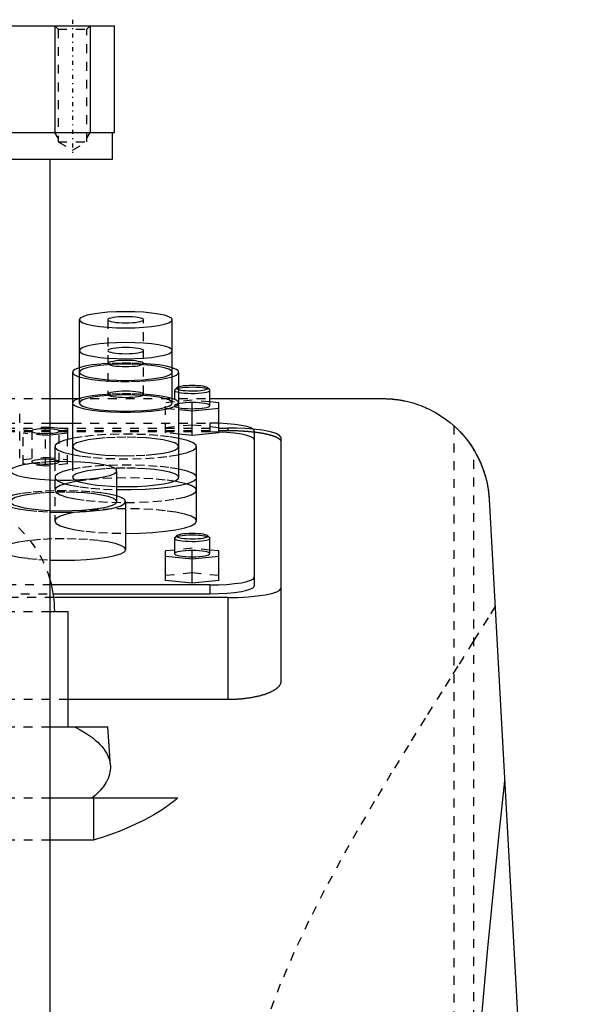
# Model space of a CAD drawing. Extents: x -120 to 120, y -1 to 834.
# Tile 6 of 6: x 9 to 72, y 703 to 814. Entities that reach past the tile are written whole.
import ezdxf

# ---------------------------------------------------------------- set-up
doc = ezdxf.new("R2010")
doc.units = 0
doc.linetypes.add('CENTER', pattern=[1.5, 0.45, -0.5, 0.05, -0.5])
doc.linetypes.add('DASHED', pattern=[2, 1, -1])
for name, color, linetype in [('AM_0', 7, 'CONTINUOUS'), ('AM_10', 7, 'CONTINUOUS'), ('AM_3', 7, 'DASHED'), ('AM_7', 7, 'CENTER')]:
    doc.layers.add(name, color=color, linetype=linetype)

msp = doc.modelspace()

# ---------------------------------------------------------------- linework, layer by layer
at = {"layer": 'AM_0', "color": 7, "linetype": 'CONTINUOUS'}
for p, q in [((-19.75, 813.5), (19.75, 813.5)), ((19.75, 801.5), (19.75, 813.5)), ((-19.75, 801.5), (19.75, 801.5)), ((19.5, 798.5), (19.5, 801.5)), ((-19.5, 798.5), (19.5, 798.5)), ((12.5, 675.5), (12.5, 798.5)), ((15.75, 780.38), (15.75, 771)), ((26.25, 771), (26.25, 780.38)), ((15, 774.47), (15, 764.38)), ((27, 762.63), (27, 774.47)), ((30.47, 772.49), (30.22, 772.73)), ((30.5, 770.71), (30.5, 772.43)), ((12.5, 771.5), (15, 771.5)), ((30.5, 771.5), (50, 771.5)), ((31.5, 771.02), (30.5, 771.12)), ((27, 770.27), (28.5, 770.12)), ((28.5, 770.12), (31.5, 770.42)), ((28.5, 767.36), (28.5, 770.12)), ((31.5, 767.66), (31.5, 771.02)), ((12.5, 768.73), (15, 768.73)), ((12.5, 768.28), (14.45, 768.09)), ((14.45, 768.09), (14.45, 766.9)), ((35.5, 767.86), (35.5, 750.38)), ((14.45, 767.59), (12.5, 767.39)), ((28.5, 767.36), (27, 767.51)), ((31.5, 767.66), (28.5, 767.36)), ((38.5, 767.14), (38.5, 739.63)), ((13, 766.1), (13, 764.38)), ((29, 757.71), (29, 766.1)), ((20, 759.91), (20, 763.36)), ((61.98, 760.16), (72.48, 569.6)), ((21, 754.49), (21, 759.91)), ((26.53, 755.82), (26.5, 755.76)), ((26.5, 755.76), (26.5, 754.03)), ((26.78, 756.06), (26.53, 755.82)), ((30.47, 755.82), (30.22, 756.06)), ((30.5, 754.03), (30.5, 755.76)), ((26.5, 754.44), (25.5, 754.34)), ((25.5, 750.99), (25.5, 754.34)), ((25.5, 753.74), (28.5, 753.44)), ((28.5, 753.44), (31.5, 753.74)), ((28.5, 750.69), (28.5, 753.44)), ((31.5, 754.34), (30.5, 754.44)), ((31.5, 750.99), (31.5, 754.34)), ((30.5, 750.5), (12.65, 750.5)), ((28.5, 750.69), (25.5, 750.99)), ((31.5, 750.99), (28.5, 750.69)), ((30.5, 750.5), (30.5, 749.52)), ((12.84, 749.52), (30.5, 749.52)), ((32.5, 749.08), (12.9, 749.08)), ((32.5, 749.08), (32.5, 737.59)), ((12.51, 747.5), (14.5, 747.5)), ((14.5, 734.5), (14.5, 747.5)), ((32.5, 737.59), (14.5, 737.59)), ((12.51, 734.5), (19, 734.5)), ((19.27, 730.15), (19, 734.5)), ((12.5, 726.5), (26.89, 726.5)), ((17.38, 726.5), (17.38, 721.73)), ((17.38, 721.73), (12.5, 721.73))]:
    msp.add_line(p, q, dxfattribs=at)
for points in [[(15.75, 780.38), (15.85, 780.21), (16.15, 780.03), (16.63, 779.88), (17.29, 779.74), (18.08, 779.62), (18.99, 779.54), (19.98, 779.49), (21, 779.47), (22.02, 779.49), (23.01, 779.54), (23.92, 779.62), (24.71, 779.74), (25.37, 779.88), (25.85, 780.03), (26.15, 780.21), (26.25, 780.38), (26.15, 780.56), (25.85, 780.73), (25.37, 780.89), (24.71, 781.03), (23.92, 781.14), (23.01, 781.23), (22.02, 781.28), (21, 781.29), (19.98, 781.28), (18.99, 781.23), (18.08, 781.14), (17.29, 781.03), (16.63, 780.89), (16.15, 780.73), (15.85, 780.56)], [(19, 780.38), (19.04, 780.32), (19.15, 780.25), (19.34, 780.19), (19.59, 780.14), (19.89, 780.09), (20.23, 780.06), (20.61, 780.04), (21, 780.04), (21.39, 780.04), (21.77, 780.06), (22.11, 780.09), (22.41, 780.14), (22.66, 780.19), (22.85, 780.25), (22.96, 780.32), (23, 780.38), (22.96, 780.45), (22.85, 780.52), (22.66, 780.58), (22.41, 780.63), (22.11, 780.67), (21.77, 780.7), (21.39, 780.72), (21, 780.73), (20.61, 780.72), (20.23, 780.7), (19.89, 780.67), (19.59, 780.63), (19.34, 780.58), (19.15, 780.52), (19.04, 780.45)], [(15.75, 776.91), (15.85, 776.73), (16.15, 776.56), (16.63, 776.4), (17.29, 776.27), (18.08, 776.15), (18.99, 776.07), (19.98, 776.02), (21, 776), (22.02, 776.02), (23.01, 776.07), (23.92, 776.15), (24.71, 776.27), (25.37, 776.4), (25.85, 776.56), (26.15, 776.73), (26.25, 776.91), (26.15, 777.09), (25.85, 777.26), (25.37, 777.42), (24.71, 777.55), (23.92, 777.67), (23.01, 777.75), (22.02, 777.8), (21, 777.82), (19.98, 777.8), (18.99, 777.75), (18.08, 777.67), (17.29, 777.55), (16.63, 777.42), (16.15, 777.26), (15.85, 777.09)], [(19, 776.91), (19.04, 776.84), (19.15, 776.78), (19.34, 776.72), (19.59, 776.66), (19.89, 776.62), (20.23, 776.59), (20.61, 776.57), (21, 776.56), (21.39, 776.57), (21.77, 776.59), (22.11, 776.62), (22.41, 776.66), (22.66, 776.72), (22.85, 776.78), (22.96, 776.84), (23, 776.91), (22.96, 776.98), (22.85, 777.04), (22.66, 777.1), (22.41, 777.16), (22.11, 777.2), (21.77, 777.23), (21.39, 777.25), (21, 777.26), (20.61, 777.25), (20.23, 777.23), (19.89, 777.2), (19.59, 777.16), (19.34, 777.1), (19.15, 777.04), (19.04, 776.98)]]:
    msp.add_lwpolyline(points, close=True, dxfattribs=at)
for points in [[(15.75, 774.98), (15.27, 774.78), (15.03, 774.58), (15.03, 774.37), (15.27, 774.16), (15.75, 773.97)], [(26.25, 773.97), (26.73, 774.16), (26.97, 774.37), (26.97, 774.58), (26.73, 774.78), (26.25, 774.98)], [(28.5, 772.98), (28.14, 772.98), (27.8, 772.96), (27.48, 772.93), (27.21, 772.88), (27, 772.83)], [(27, 772.52), (27.21, 772.47), (27.46, 772.43), (27.76, 772.4), (28.09, 772.38), (28.43, 772.37), (28.78, 772.38), (29.12, 772.39), (29.43, 772.42), (29.7, 772.46), (29.93, 772.5), (30.1, 772.56), (30.21, 772.61), (30.25, 772.67), (30.22, 772.73), (30.13, 772.79), (29.97, 772.84), (29.75, 772.89), (29.48, 772.93), (29.18, 772.96), (28.85, 772.98), (28.5, 772.98)], [(27, 772.2), (27.29, 772.16), (27.63, 772.12), (28.01, 772.1), (28.4, 772.09), (28.8, 772.09), (29.18, 772.11), (29.54, 772.14), (29.86, 772.18), (30.13, 772.23), (30.32, 772.29), (30.45, 772.36), (30.5, 772.42), (30.47, 772.49)], [(15.75, 771.5), (15.28, 771.32), (15.04, 771.11), (15.02, 770.91), (15.24, 770.71), (15.69, 770.52), (16.34, 770.34), (17.17, 770.2), (18.15, 770.08), (19.25, 770), (20.41, 769.96), (21.59, 769.96), (22.75, 770), (23.85, 770.08), (24.83, 770.2), (25.66, 770.34), (26.31, 770.52), (26.76, 770.71), (26.98, 770.91), (26.96, 771.11), (26.72, 771.32), (26.25, 771.5)], [(15.75, 771), (15.85, 770.82), (16.15, 770.65), (16.63, 770.49), (17.29, 770.36), (18.08, 770.24), (18.99, 770.16), (19.98, 770.11), (21, 770.09), (22.02, 770.11), (23.01, 770.16), (23.92, 770.24), (24.71, 770.36), (25.37, 770.49), (25.85, 770.65), (26.15, 770.82), (26.25, 771)], [(27, 770.48), (27.29, 770.43), (27.64, 770.4), (28.02, 770.37), (28.41, 770.36), (28.82, 770.37), (29.21, 770.38), (29.57, 770.42), (29.88, 770.46), (30.15, 770.51), (30.34, 770.57), (30.46, 770.64), (30.5, 770.71)], [(12.5, 767.59), (12.78, 767.61), (13.02, 767.64), (13.23, 767.69), (13.38, 767.73), (13.47, 767.78), (13.5, 767.84), (13.47, 767.89), (13.38, 767.94), (13.23, 767.99), (13.02, 768.03), (12.78, 768.07), (12.5, 768.09)], [(35.5, 767.86), (35.4, 768.03), (35.12, 768.2), (34.66, 768.35), (34.05, 768.48), (33.29, 768.58), (32.43, 768.67), (31.5, 768.72)], [(38.5, 767.14), (38.36, 767.36), (37.96, 767.57), (37.31, 767.76), (36.43, 767.93), (35.38, 768.05)], [(15, 767.02), (14.04, 766.79), (13.38, 766.53), (13.04, 766.25), (13.04, 765.96), (13.38, 765.68), (14.04, 765.42), (14.99, 765.19)], [(27.01, 765.19), (27.96, 765.42), (28.62, 765.68), (28.96, 765.96), (28.96, 766.25), (28.62, 766.53), (27.96, 766.79), (27.01, 767.02)], [(15, 766.1), (15.12, 765.9), (15.46, 765.7), (16.01, 765.52), (16.76, 765.37), (17.67, 765.24), (18.7, 765.14), (19.83, 765.08), (21, 765.06)], [(12.5, 762.35), (13.63, 762.32), (14.78, 762.32), (15.9, 762.37), (16.95, 762.45), (17.9, 762.56), (18.7, 762.71), (19.32, 762.88), (19.75, 763.06), (19.97, 763.26), (19.97, 763.46), (19.75, 763.65), (19.32, 763.84), (18.7, 764.01), (17.9, 764.15), (16.95, 764.26), (15.9, 764.35), (14.78, 764.39), (13.63, 764.4), (12.5, 764.37)], [(20, 761.25), (21.61, 761.25), (23.19, 761.29), (24.69, 761.4), (26.04, 761.55), (27.18, 761.75), (28.07, 761.98), (28.68, 762.24), (28.97, 762.51), (28.94, 762.79), (28.59, 763.07), (27.94, 763.32), (27, 763.55)], [(20, 761.6), (21.15, 761.59), (22.3, 761.61), (23.4, 761.68), (24.41, 761.77), (25.3, 761.9), (26.02, 762.06), (26.56, 762.24), (26.89, 762.43), (27, 762.63)], [(12.5, 758.72), (13.85, 758.69), (15.2, 758.71), (16.5, 758.78), (17.72, 758.88), (18.79, 759.02), (19.69, 759.2), (20.37, 759.4), (20.81, 759.63), (20.99, 759.86), (20.92, 760.1), (20.58, 760.32), (20, 760.54)], [(12.5, 758.9), (13.7, 758.87), (14.91, 758.88), (16.09, 758.93), (17.17, 759.03), (18.13, 759.16), (18.93, 759.32), (19.51, 759.5), (19.88, 759.7), (20, 759.91)], [(21, 756.32), (22.56, 756.34), (24.06, 756.42), (25.44, 756.55), (26.66, 756.72), (27.65, 756.93), (28.39, 757.17), (28.85, 757.44), (29, 757.71)], [(26.5, 755.76), (26.54, 755.69), (26.65, 755.62), (26.83, 755.56), (27.08, 755.51), (27.38, 755.47), (27.72, 755.44), (28.09, 755.42), (28.48, 755.41), (28.87, 755.41), (29.24, 755.43), (29.59, 755.46), (29.9, 755.51), (30.15, 755.56), (30.34, 755.62), (30.45, 755.68), (30.5, 755.75), (30.47, 755.82)], [(26.78, 756.06), (26.75, 756), (26.79, 755.94), (26.89, 755.88), (27.06, 755.83), (27.28, 755.78), (27.55, 755.75), (27.85, 755.72), (28.18, 755.7), (28.52, 755.7), (28.86, 755.7), (29.19, 755.72), (29.49, 755.75), (29.75, 755.79), (29.96, 755.84), (30.12, 755.89), (30.22, 755.94), (30.25, 756), (30.21, 756.06), (30.11, 756.12), (29.95, 756.17), (29.73, 756.22), (29.47, 756.26), (29.17, 756.28), (28.84, 756.3), (28.5, 756.31)], [(28.5, 756.31), (28.15, 756.3), (27.82, 756.28), (27.52, 756.25), (27.25, 756.21), (27.03, 756.17), (26.87, 756.11), (26.78, 756.06)], [(12.5, 753.31), (13.88, 753.28), (15.26, 753.3), (16.59, 753.36), (17.82, 753.48), (18.91, 753.63), (19.79, 753.81), (20.46, 754.02), (20.86, 754.25), (21, 754.49)], [(26.5, 754.03), (26.54, 753.96), (26.65, 753.9), (26.84, 753.84), (27.09, 753.79), (27.39, 753.74), (27.73, 753.71), (28.11, 753.69), (28.5, 753.69), (28.89, 753.69), (29.27, 753.71), (29.61, 753.74), (29.91, 753.79), (30.16, 753.84), (30.35, 753.9), (30.46, 753.96), (30.5, 754.03)], [(30.5, 750.5), (31.48, 750.52), (32.41, 750.57), (33.28, 750.65), (34.04, 750.75), (34.66, 750.89), (35.12, 751.04), (35.4, 751.2), (35.5, 751.37)], [(30.5, 749.52), (31.48, 749.53), (32.41, 749.58), (33.28, 749.66), (34.04, 749.77), (34.66, 749.9), (35.12, 750.05), (35.4, 750.21), (35.5, 750.38)], [(32.5, 749.08), (33.67, 749.1), (34.8, 749.16), (35.83, 749.26), (36.74, 749.39), (37.49, 749.54), (38.04, 749.72), (38.38, 749.92), (38.5, 750.12)]]:
    msp.add_lwpolyline(points, dxfattribs=at)
for points in [[(50, 771.5, 0), (50.04, 771.5, 0), (50.12, 771.5, 0), (50.2, 771.5, 0), (50.24, 771.5, 0), (50.28, 771.5, 0), (50.36, 771.49, 0), (50.44, 771.49, 0), (50.52, 771.49, 0), (50.6, 771.48, 0), (50.68, 771.48, 0), (50.72, 771.48, 0), (50.76, 771.48, 0), (50.83, 771.47, 0), (50.91, 771.47, 0), (50.99, 771.46, 0), (51.06, 771.45, 0), (51.14, 771.45, 0), (51.18, 771.44, 0), (51.21, 771.44, 0), (51.29, 771.43, 0), (51.36, 771.42, 0), (51.4, 771.42, 0), (51.43, 771.41, 0), (51.5, 771.41, 0), (51.57, 771.4, 0), (51.61, 771.39, 0), (51.64, 771.39, 0), (51.71, 771.38, 0), (51.78, 771.37, 0), (51.84, 771.36, 0), (51.91, 771.35, 0), (51.97, 771.34, 0), (52, 771.33, 0), (52.03, 771.33, 0), (52.09, 771.32, 0), (52.15, 771.31, 0), (52.21, 771.29, 0), (52.27, 771.28, 0), (52.33, 771.27, 0), (52.36, 771.27, 0), (52.38, 771.26, 0), (52.44, 771.25, 0), (52.49, 771.24, 0), (52.67, 771.2, 0), (52.97, 771.13, 0), (53.26, 771.05, 0), (53.39, 771.01, 0), (53.53, 770.97, 0), (53.79, 770.89, 0), (54.03, 770.8, 0), (54.27, 770.71, 0), (54.5, 770.63, 0), (54.72, 770.53, 0), (54.82, 770.49, 0), (54.93, 770.44, 0), (55.13, 770.35, 0), (55.32, 770.26, 0), (55.41, 770.21, 0), (55.93, 769.93, 0), (56.8, 769.39, 0), (57.57, 768.81, 0), (58.25, 768.21, 0), (58.86, 767.59, 0), (59.41, 766.95, 0), (59.66, 766.62, 0), (59.9, 766.28, 0), (60.33, 765.6, 0), (60.71, 764.91, 0), (61.04, 764.19, 0), (61.32, 763.47, 0), (61.55, 762.74, 0), (61.65, 762.37, 0), (61.74, 762.01, 0), (61.87, 761.27, 0), (61.96, 760.53, 0), (61.98, 760.16, 0)], [(58, 768.44, 0), (58, 768.44, 0), (58.02, 768.43, 0), (58.05, 768.4, 0), (58.08, 768.37, 0), (58.11, 768.35, 0), (58.18, 768.28, 0), (58.26, 768.2, 0), (58.37, 768.1, 0), (58.49, 767.99, 0), (58.62, 767.85, 0), (58.69, 767.78, 0), (58.76, 767.7, 0), (58.91, 767.54, 0), (59.07, 767.36, 0), (59.24, 767.16, 0), (59.42, 766.93, 0), (59.61, 766.69, 0), (59.71, 766.56, 0), (59.8, 766.42, 0), (59.99, 766.14, 0), (60.18, 765.86, 0), (60.27, 765.71, 0)], [(60.27, 765.71, 0), (60.35, 765.57, 0), (60.51, 765.29, 0), (60.66, 765, 0), (60.74, 764.86, 0), (60.81, 764.71, 0), (60.95, 764.41, 0), (61.08, 764.11, 0), (61.2, 763.81, 0), (61.31, 763.51, 0), (61.42, 763.2, 0), (61.47, 763.04, 0), (61.51, 762.89, 0), (61.6, 762.57, 0), (61.68, 762.26, 0), (61.75, 761.94, 0), (61.81, 761.62, 0), (61.86, 761.3, 0), (61.89, 761.13, 0), (61.91, 760.97, 0), (61.94, 760.65, 0), (61.97, 760.32, 0), (61.98, 760.16, 0)], [(38.5, 739.63, 0), (38.5, 739.62, 0), (38.5, 739.59, 0), (38.5, 739.56, 0), (38.49, 739.55, 0), (38.49, 739.53, 0), (38.49, 739.51, 0), (38.48, 739.48, 0), (38.47, 739.45, 0), (38.47, 739.42, 0), (38.46, 739.39, 0), (38.45, 739.38, 0), (38.45, 739.36, 0), (38.43, 739.33, 0), (38.42, 739.3, 0), (38.41, 739.28, 0), (38.39, 739.25, 0), (38.37, 739.22, 0), (38.36, 739.2, 0), (38.35, 739.19, 0), (38.33, 739.16, 0), (38.31, 739.13, 0), (38.3, 739.12, 0), (38.29, 739.1, 0), (38.27, 739.07, 0), (38.24, 739.04, 0), (38.23, 739.03, 0), (38.22, 739.02, 0), (38.19, 738.99, 0), (38.16, 738.96, 0), (38.13, 738.93, 0), (38.1, 738.9, 0), (38.07, 738.87, 0), (38.05, 738.86, 0), (38.03, 738.85, 0), (38, 738.82, 0), (37.96, 738.79, 0), (37.92, 738.76, 0), (37.88, 738.74, 0), (37.85, 738.71, 0), (37.83, 738.7, 0), (37.8, 738.68, 0), (37.76, 738.66, 0), (37.72, 738.63, 0), (37.68, 738.6, 0), (37.63, 738.58, 0), (37.58, 738.55, 0), (37.56, 738.54, 0), (37.54, 738.53, 0), (37.49, 738.5, 0), (37.44, 738.48, 0), (37.39, 738.45, 0), (37.34, 738.43, 0), (37.29, 738.4, 0), (37.26, 738.39, 0), (37.23, 738.38, 0), (37.18, 738.36, 0), (37.13, 738.34, 0), (37.07, 738.31, 0), (37.02, 738.29, 0), (36.96, 738.27, 0), (36.93, 738.26, 0), (36.9, 738.25, 0), (36.84, 738.23, 0), (36.79, 738.21, 0), (36.76, 738.2, 0), (36.73, 738.19, 0), (36.67, 738.16, 0), (36.6, 738.14, 0), (36.57, 738.14, 0), (36.54, 738.13, 0), (36.48, 738.11, 0), (36.41, 738.09, 0), (36.35, 738.07, 0), (36.28, 738.05, 0), (36.22, 738.03, 0), (36.18, 738.02, 0), (36.15, 738.01, 0), (36.08, 737.99, 0), (36.01, 737.98, 0), (35.94, 737.96, 0), (35.86, 737.94, 0), (35.79, 737.92, 0), (35.75, 737.92, 0), (35.72, 737.91, 0), (35.64, 737.89, 0), (35.56, 737.88, 0), (35.49, 737.86, 0), (35.41, 737.85, 0), (35.33, 737.83, 0), (35.29, 737.82, 0), (35.25, 737.82, 0), (35.17, 737.8, 0), (35.09, 737.79, 0), (35.01, 737.78, 0), (34.93, 737.76, 0), (34.85, 737.75, 0), (34.81, 737.75, 0), (34.77, 737.74, 0), (34.69, 737.73, 0), (34.6, 737.72, 0), (34.52, 737.71, 0), (34.43, 737.7, 0), (34.35, 737.69, 0), (34.31, 737.68, 0), (34.26, 737.68, 0), (34.18, 737.67, 0), (34.09, 737.66, 0), (34.05, 737.66, 0), (34.01, 737.65, 0), (33.92, 737.65, 0), (33.83, 737.64, 0), (33.79, 737.63, 0), (33.75, 737.63, 0), (33.66, 737.63, 0), (33.57, 737.62, 0), (33.49, 737.61, 0), (33.4, 737.61, 0), (33.31, 737.61, 0), (33.27, 737.6, 0), (33.23, 737.6, 0), (33.14, 737.6, 0), (33.06, 737.6, 0), (32.97, 737.59, 0), (32.88, 737.59, 0), (32.8, 737.59, 0), (32.75, 737.59, 0), (32.71, 737.59, 0), (32.63, 737.59, 0), (32.54, 737.59, 0), (32.5, 737.59, 0)], [(19.27, 730.15, 0), (19.28, 730.05, 0), (19.28, 729.85, 0), (19.26, 729.65, 0), (19.25, 729.54, 0), (19.23, 729.44, 0), (19.19, 729.23, 0), (19.13, 729.03, 0), (19.06, 728.82, 0), (18.97, 728.61, 0), (18.87, 728.4, 0), (18.81, 728.3, 0), (18.75, 728.2, 0), (18.62, 727.99, 0), (18.48, 727.79, 0), (18.32, 727.58, 0), (18.15, 727.38, 0), (17.96, 727.18, 0), (17.87, 727.08, 0), (17.76, 726.98, 0), (17.55, 726.79, 0), (17.33, 726.6, 0), (17.21, 726.5, 0)], [(60, 688.17, 0), (60.6, 695.59, 0), (61.84, 709.58, 0), (63.09, 722.45, 0), (63.73, 728.44, 0)], [(26.89, 726.5, 0), (26.72, 726.35, 0), (26.35, 726.05, 0), (25.95, 725.76, 0), (25.75, 725.61, 0), (25.54, 725.46, 0), (25.1, 725.17, 0), (24.64, 724.88, 0), (24.16, 724.59, 0), (23.66, 724.31, 0), (23.14, 724.03, 0), (22.87, 723.9, 0), (22.59, 723.76, 0), (22.03, 723.5, 0), (21.46, 723.24, 0), (20.86, 722.98, 0), (20.26, 722.74, 0), (19.63, 722.5, 0), (19.32, 722.38, 0), (19, 722.27, 0), (18.36, 722.05, 0), (17.7, 721.84, 0), (17.38, 721.73, 0)]]:
    msp.add_polyline3d(points, dxfattribs=at)
msp.add_arc((0, 747.5), 13, 0, 15.9424, dxfattribs=at)
at = {"layer": 'AM_10', "color": 7, "linetype": 'CONTINUOUS'}
for p, q in [((13, 813.5), (13, 801.5)), ((17, 813.5), (17, 801.5)), ((13.38, 800.84), (13, 801.5)), ((13, 801.5), (17, 801.5)), ((16.62, 800.84), (17, 801.5))]:
    msp.add_line(p, q, dxfattribs=at)
at = {"layer": 'AM_3', "color": 6, "linetype": 'DASHED'}
for p, q in [((13, 813.5), (13.38, 813.12)), ((16.62, 813.12), (17, 813.5)), ((13.38, 813.12), (13.38, 800.44)), ((13.38, 813.12), (16.62, 813.12)), ((16.62, 800.44), (16.62, 813.12)), ((13.38, 800.44), (15, 799.5)), ((13.38, 800.44), (16.62, 800.44)), ((15, 799.5), (16.62, 800.44)), ((19, 780.38), (19, 771.99)), ((23, 771.99), (23, 780.38)), ((26.5, 772.43), (26.5, 770.71)), ((26.78, 772.73), (26.53, 772.49)), ((-12.5, 771.5), (12.5, 771.5)), ((15, 771.5), (30.5, 771.5)), ((28.5, 771.32), (25.5, 771.02)), ((28.5, 770.12), (28.5, 771.32)), ((30.5, 771.12), (28.5, 771.32)), ((25.5, 767.66), (25.5, 771.02)), ((25.5, 770.42), (27, 770.27)), ((9.05, 764.79), (9.05, 769.81)), ((-32.5, 768.18), (32.5, 768.18)), ((-32.5, 767.91), (32.5, 767.91)), ((-30.5, 768.73), (12.5, 768.73)), ((9.45, 768.09), (11.95, 768.34)), ((9.45, 764.14), (9.45, 768.09)), ((10.4, 767.84), (10.4, 764.39)), ((11.95, 768.34), (12.5, 768.28)), ((11.95, 763.89), (11.95, 768.34)), ((13.5, 764.39), (13.5, 767.84)), ((15, 768.73), (30.5, 768.73)), ((25.5, 768.26), (28.5, 768.56)), ((28.5, 768.56), (31.5, 768.26)), ((31.5, 768.72), (30.5, 768.73)), ((30.5, 768.73), (30.5, 767.75)), ((32.5, 768.18), (32.5, 767.91)), ((58, 768.44), (58, 569.6)), ((30.5, 767.75), (-30.5, 767.75)), ((11.95, 767.34), (9.45, 767.59)), ((12.5, 767.39), (11.95, 767.34)), ((14.45, 764.14), (14.45, 766.9)), ((27, 767.51), (25.5, 767.66)), ((60.27, 569.6), (60.27, 765.71)), ((9.45, 764.64), (11.95, 764.89)), ((11.95, 764.89), (14.45, 764.64)), ((11.95, 763.89), (9.45, 764.14)), ((14.45, 764.14), (11.95, 763.89)), ((13, 764.38), (13, 757.71)), ((15, 764.38), (15, 762.63)), ((28.5, 754.64), (26.5, 754.44)), ((28.5, 753.44), (28.5, 754.64)), ((30.5, 754.44), (28.5, 754.64)), ((25.5, 751.59), (28.5, 751.89)), ((28.5, 751.89), (31.5, 751.59)), ((12.65, 750.5), (-12.65, 750.5)), ((12.9, 749.08), (-12.9, 749.08)), ((-12.84, 749.52), (12.84, 749.52)), ((-12.51, 747.5), (12.51, 747.5)), ((14.5, 737.59), (-14.5, 737.59)), ((-12.51, 734.5), (12.51, 734.5)), ((-12.5, 726.5), (12.5, 726.5)), ((12.5, 721.73), (-12.5, 721.73))]:
    msp.add_line(p, q, dxfattribs=at)
for points in [[(19, 775.46), (19.04, 775.39), (19.15, 775.33), (19.34, 775.27), (19.59, 775.21), (19.89, 775.17), (20.23, 775.14), (20.61, 775.12), (21, 775.11), (21.39, 775.12), (21.77, 775.14), (22.11, 775.17), (22.41, 775.21), (22.66, 775.27), (22.85, 775.33), (22.96, 775.39), (23, 775.46), (22.96, 775.53), (22.85, 775.59), (22.66, 775.65), (22.41, 775.7), (22.11, 775.75), (21.77, 775.78), (21.39, 775.8), (21, 775.81), (20.61, 775.8), (20.23, 775.78), (19.89, 775.75), (19.59, 775.7), (19.34, 775.65), (19.15, 775.59), (19.04, 775.53)], [(15.75, 774.47), (15.85, 774.3), (16.15, 774.13), (16.63, 773.97), (17.29, 773.83), (18.08, 773.72), (18.99, 773.63), (19.98, 773.58), (21, 773.56), (22.02, 773.58), (23.01, 773.63), (23.92, 773.72), (24.71, 773.83), (25.37, 773.97), (25.85, 774.13), (26.15, 774.3), (26.25, 774.47), (26.15, 774.65), (25.85, 774.82), (25.37, 774.98), (24.71, 775.12), (23.92, 775.23), (23.01, 775.32), (22.02, 775.37), (21, 775.39), (19.98, 775.37), (18.99, 775.32), (18.08, 775.23), (17.29, 775.12), (16.63, 774.98), (16.15, 774.82), (15.85, 774.65)], [(19, 771.99), (19.04, 771.92), (19.15, 771.85), (19.34, 771.79), (19.59, 771.74), (19.89, 771.7), (20.23, 771.67), (20.61, 771.65), (21, 771.64), (21.39, 771.65), (21.77, 771.67), (22.11, 771.7), (22.41, 771.74), (22.66, 771.79), (22.85, 771.85), (22.96, 771.92), (23, 771.99), (22.96, 772.05), (22.85, 772.12), (22.66, 772.18), (22.41, 772.23), (22.11, 772.27), (21.77, 772.31), (21.39, 772.33), (21, 772.33), (20.61, 772.33), (20.23, 772.31), (19.89, 772.27), (19.59, 772.23), (19.34, 772.18), (19.15, 772.12), (19.04, 772.05)], [(13.5, 764.39), (13.47, 764.44), (13.38, 764.49), (13.24, 764.54), (13.05, 764.58), (12.81, 764.62), (12.54, 764.64), (12.25, 764.66), (11.95, 764.66), (11.65, 764.66), (11.36, 764.64), (11.09, 764.62), (10.85, 764.58), (10.66, 764.54), (10.52, 764.49), (10.43, 764.44), (10.4, 764.39), (10.43, 764.34), (10.52, 764.29), (10.66, 764.24), (10.85, 764.2), (11.09, 764.17), (11.36, 764.14), (11.65, 764.13), (11.95, 764.12), (12.25, 764.13), (12.54, 764.14), (12.81, 764.17), (13.05, 764.2), (13.24, 764.24), (13.38, 764.29), (13.47, 764.34)], [(13, 761.18), (13.15, 760.91), (13.61, 760.65), (14.35, 760.41), (15.34, 760.2), (16.56, 760.02), (17.94, 759.9), (19.44, 759.82), (21, 759.79), (22.56, 759.82), (24.06, 759.9), (25.44, 760.02), (26.66, 760.2), (27.65, 760.41), (28.39, 760.65), (28.85, 760.91), (29, 761.18), (28.85, 761.45), (28.39, 761.71), (27.65, 761.95), (26.66, 762.16), (25.44, 762.33), (24.06, 762.46), (22.56, 762.54), (21, 762.57), (19.44, 762.54), (17.94, 762.46), (16.56, 762.33), (15.34, 762.16), (14.35, 761.95), (13.61, 761.71), (13.15, 761.45)]]:
    msp.add_lwpolyline(points, close=True, dxfattribs=at)
for points in [[(26.25, 774.98), (25.6, 775.14), (24.77, 775.29), (23.8, 775.4), (22.72, 775.47), (21.58, 775.51), (20.42, 775.51), (19.28, 775.47), (18.2, 775.4), (17.23, 775.29), (16.4, 775.14), (15.75, 774.98)], [(15.75, 773.97), (16.4, 773.8), (17.23, 773.66), (18.2, 773.55), (19.28, 773.48), (20.42, 773.44), (21.58, 773.44), (22.72, 773.48), (23.8, 773.55), (24.77, 773.66), (25.6, 773.8), (26.25, 773.97)], [(28.5, 772.78), (28.11, 772.77), (27.73, 772.75), (27.39, 772.72), (27.09, 772.68), (26.84, 772.63), (26.65, 772.57), (26.54, 772.5), (26.5, 772.43)], [(26.5, 772.43), (26.53, 772.37), (26.63, 772.31), (26.79, 772.25), (27, 772.2)], [(27, 772.83), (26.84, 772.78), (26.76, 772.71), (26.76, 772.65), (26.84, 772.58), (27, 772.52)], [(30.47, 772.49), (30.36, 772.56), (30.18, 772.62), (29.93, 772.68), (29.62, 772.72), (29.28, 772.75), (28.9, 772.77), (28.5, 772.78)], [(26.25, 771.5), (25.6, 771.67), (24.77, 771.81), (23.8, 771.92), (22.72, 772), (21.58, 772.04), (20.42, 772.04), (19.28, 772), (18.2, 771.92), (17.23, 771.81), (16.4, 771.67), (15.75, 771.5)], [(26.25, 771), (26.15, 771.18), (25.85, 771.35), (25.37, 771.51), (24.71, 771.65), (23.92, 771.76), (23.01, 771.84), (22.02, 771.9), (21, 771.91), (19.98, 771.9), (18.99, 771.84), (18.08, 771.76), (17.29, 771.65), (16.63, 771.51), (16.15, 771.35), (15.85, 771.18), (15.75, 771)], [(28.5, 771.06), (28.11, 771.05), (27.73, 771.03), (27.39, 771), (27.09, 770.95), (26.84, 770.9), (26.65, 770.84), (26.54, 770.78), (26.5, 770.71)], [(26.5, 770.71), (26.53, 770.65), (26.63, 770.59), (26.79, 770.53), (27, 770.48)], [(30.5, 770.71), (30.46, 770.78), (30.35, 770.84), (30.16, 770.9), (29.91, 770.95), (29.61, 771), (29.27, 771.03), (28.89, 771.05), (28.5, 771.06)], [(12.5, 768.09), (12.21, 768.1), (11.91, 768.11), (11.62, 768.1), (11.33, 768.09), (11.07, 768.06), (10.84, 768.03), (10.65, 767.99), (10.51, 767.94), (10.43, 767.89), (10.4, 767.84)], [(10.4, 767.84), (10.43, 767.79), (10.51, 767.74), (10.65, 767.69), (10.84, 767.65), (11.07, 767.62), (11.33, 767.59), (11.62, 767.58), (11.91, 767.57), (12.21, 767.57), (12.5, 767.59)], [(35.38, 768.05), (34.47, 768.12), (33.5, 768.17), (32.5, 768.18)], [(27.01, 767.02), (25.91, 767.2), (24.64, 767.34), (23.24, 767.44), (21.76, 767.49), (20.25, 767.49), (18.77, 767.44), (17.37, 767.34), (16.1, 767.2), (15, 767.02)], [(21, 765.06), (22.17, 765.08), (23.3, 765.14), (24.33, 765.24), (25.24, 765.37), (25.99, 765.52), (26.54, 765.7), (26.88, 765.9), (27, 766.1), (26.88, 766.31), (26.54, 766.5), (25.99, 766.68), (25.24, 766.84), (24.33, 766.97), (23.3, 767.07), (22.17, 767.12), (21, 767.15), (19.83, 767.12), (18.7, 767.07), (17.67, 766.97), (16.76, 766.84), (16.01, 766.68), (15.46, 766.5), (15.12, 766.31), (15, 766.1)], [(35.5, 766.88), (35.4, 767.05), (35.12, 767.21), (34.66, 767.36), (34.04, 767.49), (33.28, 767.6), (32.41, 767.68), (31.48, 767.73), (30.5, 767.75)], [(14.99, 765.19), (16.09, 765.01), (17.36, 764.87), (18.77, 764.77), (20.25, 764.72), (21.75, 764.72), (23.23, 764.77), (24.64, 764.87), (25.91, 765.01), (27.01, 765.19)], [(12.5, 764.37), (11.36, 764.29), (10.33, 764.18), (9.45, 764.04), (8.75, 763.86), (8.28, 763.67), (8.03, 763.46), (8.03, 763.25), (8.28, 763.05), (8.75, 762.85), (9.45, 762.68), (10.33, 762.53), (11.36, 762.42), (12.5, 762.35)], [(27, 763.55), (25.87, 763.73), (24.56, 763.87), (23.12, 763.97), (21.6, 764.02), (20.06, 764.01), (18.55, 763.95), (17.13, 763.85), (15.86, 763.69), (14.78, 763.5), (13.93, 763.28), (13.34, 763.03), (13.04, 762.77), (13.03, 762.5), (13.33, 762.24), (13.9, 761.99), (14.74, 761.76), (15.82, 761.57), (17.08, 761.42), (18.49, 761.31), (20, 761.25)], [(27, 762.63), (26.88, 762.83), (26.54, 763.03), (25.98, 763.21), (25.22, 763.37), (24.3, 763.5), (23.25, 763.6), (22.12, 763.65), (20.94, 763.67), (19.76, 763.65), (18.63, 763.59), (17.6, 763.49), (16.69, 763.36), (15.96, 763.19), (15.42, 763.01), (15.09, 762.81), (15, 762.61), (15.14, 762.41), (15.51, 762.21), (16.09, 762.03), (16.86, 761.88), (17.8, 761.75), (18.86, 761.66), (20, 761.6)], [(20, 760.54), (19.17, 760.73), (18.15, 760.89), (16.96, 761.01), (15.65, 761.09), (14.29, 761.12), (12.91, 761.11), (11.57, 761.05), (10.33, 760.94), (9.23, 760.8), (8.31, 760.62), (7.62, 760.41), (7.18, 760.18), (7, 759.95), (7.1, 759.71), (7.46, 759.48), (8.08, 759.26), (8.93, 759.07), (9.98, 758.92), (11.18, 758.8), (12.5, 758.72)], [(20, 759.91), (19.89, 760.11), (19.55, 760.3), (19.01, 760.48), (18.28, 760.64), (17.39, 760.77), (16.38, 760.87), (15.27, 760.93), (14.12, 760.95), (12.96, 760.94), (11.84, 760.88), (10.8, 760.79), (9.88, 760.67), (9.12, 760.52), (8.54, 760.34), (8.16, 760.15), (8, 759.95), (8.07, 759.75), (8.36, 759.55), (8.86, 759.37), (9.55, 759.21), (10.41, 759.07), (11.41, 758.97), (12.5, 758.9)], [(29, 757.71), (28.85, 757.98), (28.39, 758.24), (27.65, 758.48), (26.66, 758.69), (25.44, 758.86), (24.06, 758.99), (22.56, 759.07), (21, 759.1), (19.44, 759.07), (17.94, 758.99), (16.56, 758.86), (15.34, 758.69), (14.35, 758.48), (13.61, 758.24), (13.15, 757.98), (13, 757.71), (13.15, 757.44), (13.61, 757.17), (14.35, 756.93), (15.34, 756.72), (16.56, 756.55), (17.94, 756.42), (19.44, 756.34), (21, 756.32)], [(21, 754.49), (20.87, 754.73), (20.47, 754.96), (19.83, 755.17), (18.97, 755.35), (17.91, 755.5), (16.71, 755.61), (15.41, 755.68), (14.05, 755.71), (12.69, 755.69), (11.38, 755.62), (10.17, 755.51), (9.1, 755.36), (8.22, 755.18), (7.57, 754.97), (7.15, 754.75), (7, 754.51), (7.12, 754.27), (7.49, 754.05), (8.12, 753.84), (8.97, 753.65), (10.01, 753.5), (11.2, 753.38), (12.5, 753.31)], [(30.47, 755.82), (30.36, 755.88), (30.18, 755.94), (29.93, 756), (29.62, 756.04), (29.28, 756.08), (28.9, 756.1), (28.5, 756.1), (28.1, 756.1), (27.72, 756.08), (27.38, 756.04), (27.07, 756), (26.82, 755.94), (26.64, 755.88), (26.53, 755.82)], [(28.5, 754.38), (28.11, 754.37), (27.73, 754.35), (27.39, 754.32), (27.09, 754.28), (26.84, 754.23), (26.65, 754.17), (26.54, 754.1), (26.5, 754.03)], [(30.5, 754.03), (30.46, 754.1), (30.35, 754.17), (30.16, 754.23), (29.91, 754.28), (29.61, 754.32), (29.27, 754.35), (28.89, 754.37), (28.5, 754.38)]]:
    msp.add_lwpolyline(points, dxfattribs=at)
for points in [[(32.5, 767.91, 0), (32.54, 767.91, 0), (32.63, 767.91, 0), (32.71, 767.91, 0), (32.75, 767.91, 0), (32.8, 767.91, 0), (32.88, 767.91, 0), (32.97, 767.91, 0), (33.05, 767.9, 0), (33.14, 767.9, 0), (33.22, 767.9, 0), (33.27, 767.9, 0), (33.31, 767.9, 0), (33.4, 767.9, 0), (33.48, 767.89, 0), (33.57, 767.89, 0), (33.65, 767.89, 0), (33.74, 767.88, 0), (33.78, 767.88, 0), (33.83, 767.88, 0), (33.91, 767.87, 0), (34, 767.87, 0), (34.04, 767.87, 0), (34.08, 767.87, 0), (34.17, 767.86, 0), (34.25, 767.86, 0), (34.3, 767.85, 0), (34.34, 767.85, 0), (34.42, 767.84, 0), (34.51, 767.84, 0), (34.59, 767.83, 0), (34.67, 767.83, 0), (34.76, 767.82, 0), (34.8, 767.81, 0), (34.84, 767.81, 0), (34.92, 767.8, 0), (35, 767.8, 0), (35.08, 767.79, 0), (35.16, 767.78, 0), (35.24, 767.77, 0), (35.28, 767.77, 0), (35.32, 767.76, 0), (35.4, 767.75, 0), (35.47, 767.75, 0), (35.55, 767.74, 0), (35.63, 767.73, 0), (35.7, 767.72, 0), (35.74, 767.71, 0), (35.78, 767.71, 0), (35.85, 767.7, 0), (35.92, 767.69, 0), (35.99, 767.68, 0), (36.06, 767.67, 0), (36.13, 767.66, 0), (36.17, 767.65, 0), (36.2, 767.64, 0), (36.27, 767.63, 0), (36.34, 767.62, 0), (36.4, 767.61, 0), (36.47, 767.6, 0), (36.53, 767.59, 0), (36.56, 767.58, 0), (36.59, 767.57, 0), (36.65, 767.56, 0), (36.71, 767.55, 0), (36.74, 767.54, 0), (36.77, 767.54, 0), (36.83, 767.52, 0), (36.89, 767.51, 0), (36.92, 767.51, 0), (36.95, 767.5, 0), (37, 767.49, 0), (37.06, 767.47, 0), (37.12, 767.46, 0), (37.17, 767.44, 0), (37.22, 767.43, 0), (37.25, 767.42, 0), (37.28, 767.42, 0), (37.33, 767.4, 0), (37.38, 767.39, 0), (37.43, 767.37, 0), (37.48, 767.36, 0), (37.53, 767.34, 0), (37.55, 767.33, 0), (37.58, 767.32, 0), (37.62, 767.31, 0), (37.67, 767.29, 0), (37.71, 767.28, 0), (37.76, 767.26, 0), (37.8, 767.24, 0), (37.82, 767.24, 0), (37.84, 767.23, 0), (37.88, 767.21, 0), (37.92, 767.19, 0), (37.95, 767.18, 0), (37.99, 767.16, 0), (38.03, 767.14, 0), (38.04, 767.13, 0), (38.06, 767.12, 0), (38.09, 767.11, 0), (38.12, 767.09, 0), (38.16, 767.07, 0), (38.18, 767.05, 0), (38.21, 767.04, 0), (38.23, 767.03, 0), (38.24, 767.02, 0), (38.26, 767, 0), (38.29, 766.98, 0), (38.3, 766.97, 0), (38.31, 766.96, 0), (38.33, 766.95, 0), (38.35, 766.93, 0), (38.36, 766.92, 0), (38.37, 766.91, 0), (38.39, 766.89, 0), (38.4, 766.87, 0), (38.42, 766.85, 0), (38.43, 766.84, 0), (38.45, 766.82, 0), (38.45, 766.81, 0), (38.46, 766.8, 0), (38.47, 766.78, 0), (38.47, 766.76, 0), (38.48, 766.74, 0), (38.49, 766.73, 0), (38.49, 766.71, 0), (38.49, 766.7, 0), (38.5, 766.69, 0), (38.5, 766.67, 0), (38.5, 766.65, 0), (38.5, 766.64, 0)], [(62.65, 748.09, 0), (61.85, 746.79, 0), (60.18, 744.12, 0), (58.43, 741.34, 0), (57.54, 739.91, 0), (56.63, 738.46, 0), (54.77, 735.49, 0), (52.87, 732.43, 0), (50.95, 729.3, 0), (49.03, 726.09, 0), (47.11, 722.81, 0), (46.16, 721.14, 0), (45.23, 719.46, 0), (43.39, 716.06, 0), (41.63, 712.6, 0), (39.96, 709.08, 0), (38.42, 705.5, 0), (37.04, 701.86, 0)], [(15.24, 734.5, 0), (15.45, 734.4, 0), (15.86, 734.18, 0), (16.24, 733.96, 0), (16.43, 733.85, 0), (16.61, 733.74, 0), (16.95, 733.51, 0), (17.28, 733.27, 0), (17.57, 733.03, 0), (17.85, 732.79, 0), (18.1, 732.54, 0), (18.21, 732.42, 0), (18.32, 732.3, 0), (18.52, 732.05, 0), (18.7, 731.79, 0), (18.85, 731.54, 0), (18.98, 731.29, 0), (19.08, 731.04, 0), (19.12, 730.92, 0), (19.16, 730.79, 0), (19.22, 730.54, 0), (19.26, 730.28, 0), (19.27, 730.15, 0)]]:
    msp.add_polyline3d(points, dxfattribs=at)
msp.add_arc((0, 747.5), 13, 15.9424, 164.0576, dxfattribs=at)
at = {"layer": 'AM_7', "color": 4, "linetype": 'CENTER'}
msp.add_line((15, 814.2), (15, 798.8), dxfattribs=at)

doc.saveas('drawing.dxf')
